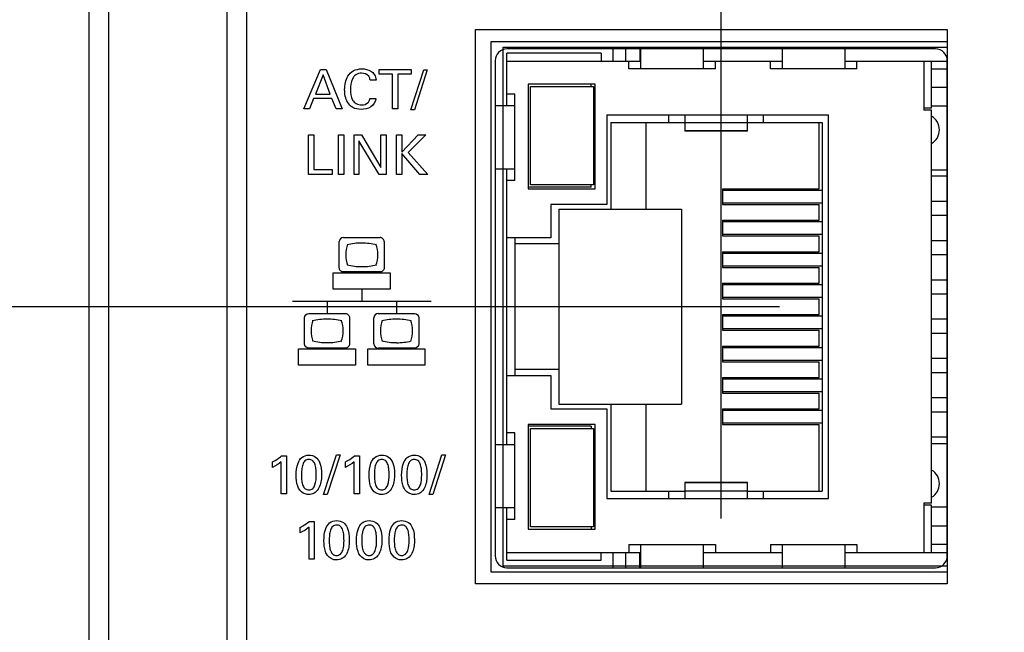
# Model space of a CAD drawing. Header units: inches. Extents: x 0 to 34, y 0 to 22.
# Tile 50 of 63: x 17.958 to 19.21, y 15.561 to 16.341. Entities that reach past the tile are written whole.
import ezdxf

# ---------------------------------------------------------------- set-up
doc = ezdxf.new("R2010")
doc.units = ezdxf.units.IN
doc.header["$LTSCALE"] = 1.87
doc.header["$MEASUREMENT"] = 0
doc.layers.get('0').update_dxf_attribs({"linetype": 'CONTINUOUS'})
for name, color, linetype in [('02___PRT_ALL_AXES', 7, 'CONTINUOUS'), ('DATUMCURVES', 7, 'CONTINUOUS'), ('DIMENSIONS', 7, 'CONTINUOUS')]:
    doc.layers.add(name, color=color, linetype=linetype)
doc.styles.get("Standard").update_dxf_attribs({"font": 'txt', "width": 0.8})
doc.dimstyles.new('DIMSTYLE_1', dxfattribs={"dimtxt": 0.125, "dimasz": 0.18, "dimexe": 0.18, "dimexo": 0.0625, "dimgap": 0.09, "dimtad": 0, "dimtih": 1, "dimtoh": 1, "dimdec": 3, "dimzin": 4, "dimdsep": 46, "dimtxsty": 'STANDARD', "dimblk": '_FILLED', "dimblk1": '_FILLED', "dimblk2": '_FILLED', "dimcen": 0.09, "dimadec": 0, "dimazin": 0, "dimtp": 0.001, "dimtm": 0.001, "dimtfac": 1, "dimtdec": 3, "dimtofl": 0, "dimtmove": 0, "dimatfit": 3, "dimldrblk": '_FILLED', "dimfxl": 1, "dimtolj": 1, "dimtzin": 4, "dimarcsym": 0})

# ---------------------------------------------------------------- blocks, each defined once
blk = doc.blocks.new('_FILLED')
at = {"color": 0, "linetype": 'BYBLOCK'}
blk.add_solid([(0, 0), (-1, 0.1736), (-1, -0.1736)], dxfattribs=at)
blk = doc.blocks.new('*D21')
at = {"layer": 'DIMENSIONS', "color": 2, "linetype": 'CONTINUOUS'}
for p, q in [((15.7968, 15.3087), (15.7968, 15.6687)), ((18.5378, 15.3087), (15.6718, 15.3087)), ((18.5378, 14.9343), (15.6718, 14.9343)), ((15.7968, 14.9343), (15.7968, 14.5743))]:
    blk.add_line(p, q, dxfattribs=at)
at = {"layer": 'DIMENSIONS', "color": 2, "linetype": 'CONTINUOUS', "xscale": 0.18, "yscale": 0.18, "zscale": 0.18}
for p, rotation in [((15.7968, 15.3087), 270), ((15.7968, 14.9343), 90)]:
    blk.add_blockref('_FILLED', p, dxfattribs=dict(at, rotation=rotation))
at = {"layer": 'DIMENSIONS', "color": 2, "linetype": 'CONTINUOUS', "insert": (15.7968, 15.184), "char_height": 0.125, "width": 1.125, "attachment_point": 2, "line_spacing_factor": 0.9}
blk.add_mtext('.374{\\Ftxt.shx;\\W1.000000;\\H0.125000; }[9.51]', dxfattribs=at)
blk = doc.blocks.new('*D22')
at = {"layer": 'DIMENSIONS', "color": 2, "linetype": 'CONTINUOUS'}
for p, q in [((16.5468, 15.9756), (16.5468, 16.3356)), ((18.9244, 15.9756), (16.4218, 15.9756)), ((18.5378, 15.3087), (16.4218, 15.3087)), ((16.5468, 15.3087), (16.5468, 14.9487))]:
    blk.add_line(p, q, dxfattribs=at)
at = {"layer": 'DIMENSIONS', "color": 2, "linetype": 'CONTINUOUS', "xscale": 0.18, "yscale": 0.18, "zscale": 0.18}
for p, rotation in [((16.5468, 15.9756), 270), ((16.5468, 15.3087), 90)]:
    blk.add_blockref('_FILLED', p, dxfattribs=dict(at, rotation=rotation))
at = {"layer": 'DIMENSIONS', "color": 2, "linetype": 'CONTINUOUS', "insert": (16.5468, 15.7047), "char_height": 0.125, "width": 1.225, "attachment_point": 2, "line_spacing_factor": 0.9}
blk.add_mtext('.667{\\Ftxt.shx;\\W1.000000;\\H0.125000; }[16.94]', dxfattribs=at)
blk = doc.blocks.new('*D23')
at = {"layer": 'DIMENSIONS', "color": 2, "linetype": 'CONTINUOUS'}
for p, q in [((18.6593, 17.2541), (17.1718, 17.2541)), ((17.2968, 17.2541), (17.2968, 16.7399)), ((17.2968, 15.9756), (17.2968, 16.4899)), ((18.9244, 15.9756), (17.1718, 15.9756))]:
    blk.add_line(p, q, dxfattribs=at)
at = {"layer": 'DIMENSIONS', "color": 2, "linetype": 'CONTINUOUS', "xscale": 0.18, "yscale": 0.18, "zscale": 0.18}
for p, rotation in [((17.2968, 17.2541), 90), ((17.2968, 15.9756), 270)]:
    blk.add_blockref('_FILLED', p, dxfattribs=dict(at, rotation=rotation))
at = {"layer": 'DIMENSIONS', "color": 2, "linetype": 'CONTINUOUS', "insert": (17.2968, 16.6774), "char_height": 0.125, "width": 1.325, "attachment_point": 2, "line_spacing_factor": 0.9}
blk.add_mtext('1.278{\\Ftxt.shx;\\W1.000000;\\H0.125000; }[32.47]', dxfattribs=at)
blk = doc.blocks.new('*D25')
at = {"layer": 'DIMENSIONS', "color": 2, "linetype": 'CONTINUOUS'}
for p, q in [((18.0468, 17.2751), (18.0468, 18.0626)), ((18.8504, 15.7061), (18.8504, 18.0626)), ((18.0468, 17.9376), (17.6929, 17.9376)), ((18.8504, 17.9376), (19.2104, 17.9376))]:
    blk.add_line(p, q, dxfattribs=at)
at = {"layer": 'DIMENSIONS', "color": 2, "linetype": 'CONTINUOUS', "xscale": 0.18, "yscale": 0.18, "zscale": 0.18}
blk.add_blockref('_FILLED', (18.0468, 17.9376), dxfattribs=at)
at = {"layer": 'DIMENSIONS', "color": 2, "linetype": 'CONTINUOUS', "xscale": 0.18, "yscale": 0.18, "zscale": 0.18, "rotation": 180}
blk.add_blockref('_FILLED', (18.8504, 17.9376), dxfattribs=at)
at = {"layer": 'DIMENSIONS', "color": 2, "linetype": 'CONTINUOUS', "insert": (17.6304, 18.0001), "char_height": 0.125, "width": 1.225, "attachment_point": 3, "line_spacing_factor": 0.9}
blk.add_mtext('.804{\\Ftxt.shx;\\W1.000000;\\H0.125000; }[20.41]', dxfattribs=at)

msp = doc.modelspace()

# ---------------------------------------------------------------- linework, layer by layer
at = {"color": 7, "linetype": 'CONTINUOUS'}
for p, q in [((18.2218, 17.2419), (18.2218, 12.1333)), ((18.0718, 12.137), (18.0718, 17.2382)), ((18.2468, 17.2175), (18.2468, 12.1577)), ((18.0468, 12.1626), (18.0468, 17.2126)), ((18.713, 16.2881), (18.713, 16.3036)), ((18.7288, 16.3036), (18.7288, 16.2881)), ((18.7468, 16.3036), (18.7468, 16.2881)), ((18.7479, 16.3036), (18.7479, 16.2781)), ((18.8279, 16.2781), (18.8279, 16.3036)), ((18.9279, 16.3036), (18.9279, 16.2781)), ((19.0079, 16.2781), (19.0079, 16.3036)), ((18.5779, 16.2311), (18.5779, 16.2981)), ((18.6979, 16.2981), (18.5779, 16.2981)), ((18.6979, 16.2981), (18.6979, 16.2881)), ((18.5779, 16.2881), (18.7479, 16.2881)), ((18.7329, 16.2781), (18.7329, 16.2881)), ((18.8429, 16.2781), (18.7329, 16.2781)), ((18.8279, 16.2881), (18.9279, 16.2881)), ((18.8429, 16.2781), (18.8429, 16.2881)), ((18.9129, 16.2781), (18.9129, 16.2881)), ((19.0229, 16.2781), (18.9129, 16.2781)), ((19.0079, 16.2881), (19.1379, 16.2881)), ((19.0229, 16.2781), (19.0229, 16.2881)), ((19.1079, 16.2881), (19.1079, 16.2256)), ((19.1179, 16.2281), (19.1179, 16.2881)), ((19.1179, 16.2781), (19.1379, 16.2781)), ((18.6049, 16.2586), (18.6049, 16.1256)), ((18.6899, 16.2586), (18.6049, 16.2586)), ((18.6079, 16.1306), (18.6079, 16.2556)), ((18.6079, 16.2556), (18.6879, 16.2556)), ((18.6849, 16.2556), (18.6849, 16.2586)), ((18.6879, 16.2556), (18.6879, 16.1306)), ((18.6899, 16.1256), (18.6899, 16.2586)), ((19.1379, 16.2546), (19.1179, 16.2546)), ((18.5879, 16.2461), (18.5779, 16.2461)), ((18.5879, 16.1361), (18.5879, 16.2461)), ((18.5876, 16.2311), (18.5629, 16.2311)), ((18.5876, 16.2311), (18.5876, 16.1511)), ((19.1179, 16.2281), (19.1079, 16.2281)), ((19.1379, 16.2306), (19.1179, 16.2306)), ((18.7049, 16.2196), (18.7049, 16.1056)), ((18.7049, 16.2196), (18.9869, 16.2196)), ((18.7839, 16.2101), (18.7839, 16.2196)), ((18.8039, 16.2196), (18.8039, 16.1991)), ((18.8839, 16.1991), (18.8839, 16.2196)), ((18.9039, 16.2196), (18.9039, 16.2101)), ((18.9869, 15.7316), (18.9869, 16.2196)), ((19.1179, 16.2256), (19.1079, 16.2256)), ((19.1179, 15.7256), (19.1179, 16.2256)), ((18.7099, 16.2101), (18.7099, 16.0996)), ((18.7099, 16.2101), (18.8039, 16.2101)), ((18.7549, 16.0996), (18.7549, 16.2101)), ((18.8839, 16.2097), (18.8039, 16.2097)), ((18.8839, 16.2101), (18.9789, 16.2101)), ((18.9749, 16.1256), (18.9749, 16.2101)), ((18.9789, 16.2101), (18.9789, 15.7411)), ((18.8039, 16.1999), (18.8839, 16.1999)), ((18.8839, 16.1991), (18.8039, 16.1991)), ((18.5629, 16.1511), (18.5876, 16.1511)), ((18.5779, 15.8001), (18.5779, 16.1511)), ((19.1379, 16.1494), (19.1179, 16.1494)), ((19.1379, 16.1416), (19.1179, 16.1416)), ((18.5879, 16.1361), (18.5779, 16.1361)), ((18.6849, 16.1276), (18.6049, 16.1276)), ((18.6879, 16.1306), (18.6079, 16.1306)), ((18.6849, 16.1276), (18.6849, 16.1306)), ((18.6049, 16.1256), (18.6899, 16.1256)), ((18.8519, 16.1256), (18.8519, 16.1056)), ((18.8519, 16.1256), (18.9749, 16.1256)), ((18.9789, 16.1235), (18.8519, 16.1235)), ((18.6339, 16.1056), (18.6339, 16.0631)), ((18.7049, 16.1056), (18.6339, 16.1056)), ((18.8519, 16.1078), (18.9789, 16.1078)), ((18.8519, 16.1056), (18.9749, 16.1056)), ((18.9749, 16.0856), (18.9749, 16.1056)), ((19.1379, 16.1096), (19.1179, 16.1096)), ((18.6439, 16.0996), (18.6439, 15.8516)), ((18.6439, 16.0996), (18.7999, 16.0996)), ((18.7999, 16.0996), (18.7999, 15.8516)), ((19.1379, 16.0916), (19.1179, 16.0916)), ((18.8519, 16.0856), (18.8519, 16.0656)), ((18.8519, 16.0856), (18.9749, 16.0856)), ((18.9789, 16.0835), (18.8519, 16.0835)), ((18.8519, 16.0678), (18.9789, 16.0678)), ((18.8519, 16.0656), (18.9749, 16.0656)), ((18.9749, 16.0456), (18.9749, 16.0656)), ((18.6339, 16.0631), (18.5779, 16.0631)), ((18.5879, 16.0631), (18.5879, 15.8881)), ((18.6439, 16.0556), (18.5879, 16.0556)), ((19.1379, 16.0596), (19.1179, 16.0596)), ((18.8519, 16.0456), (18.8519, 16.0256)), ((18.8519, 16.0456), (18.9749, 16.0456)), ((18.9789, 16.0435), (18.8519, 16.0435)), ((19.1379, 16.0416), (19.1179, 16.0416)), ((18.8519, 16.0278), (18.9789, 16.0278)), ((18.8519, 16.0256), (18.9749, 16.0256)), ((18.9749, 16.0056), (18.9749, 16.0256)), ((18.8519, 16.0056), (18.8519, 15.9856)), ((18.8519, 16.0056), (18.9749, 16.0056)), ((18.9789, 16.0035), (18.8519, 16.0035)), ((19.1379, 16.0096), (19.1179, 16.0096)), ((19.1379, 15.9916), (19.1179, 15.9916)), ((18.8519, 15.9878), (18.9789, 15.9878)), ((18.8519, 15.9856), (18.9749, 15.9856)), ((18.9749, 15.9656), (18.9749, 15.9856)), ((18.8519, 15.9656), (18.8519, 15.9456)), ((18.8519, 15.9656), (18.9749, 15.9656)), ((18.9789, 15.9635), (18.8519, 15.9635)), ((19.1379, 15.9596), (19.1179, 15.9596)), ((18.8519, 15.9478), (18.9789, 15.9478)), ((18.8519, 15.9456), (18.9749, 15.9456)), ((18.9749, 15.9256), (18.9749, 15.9456)), ((19.1379, 15.9416), (19.1179, 15.9416)), ((18.8519, 15.9256), (18.8519, 15.9056)), ((18.8519, 15.9256), (18.9749, 15.9256)), ((18.9789, 15.9235), (18.8519, 15.9235)), ((18.8519, 15.9078), (18.9789, 15.9078)), ((18.8519, 15.9056), (18.9749, 15.9056)), ((18.9749, 15.8856), (18.9749, 15.9056)), ((19.1379, 15.9096), (19.1179, 15.9096)), ((18.6439, 15.8956), (18.5879, 15.8956)), ((19.1379, 15.8916), (19.1179, 15.8916)), ((18.5779, 15.8881), (18.6339, 15.8881)), ((18.6339, 15.8881), (18.6339, 15.8456)), ((18.8519, 15.8856), (18.8519, 15.8656)), ((18.8519, 15.8856), (18.9749, 15.8856)), ((18.9789, 15.8835), (18.8519, 15.8835)), ((18.8519, 15.8678), (18.9789, 15.8678)), ((18.8519, 15.8656), (18.9749, 15.8656)), ((18.9749, 15.8456), (18.9749, 15.8656)), ((18.6439, 15.8516), (18.7999, 15.8516)), ((18.7099, 15.8516), (18.7099, 15.7411)), ((18.7549, 15.7411), (18.7549, 15.8516)), ((19.1379, 15.8596), (19.1179, 15.8596)), ((18.6339, 15.8456), (18.7049, 15.8456)), ((18.7049, 15.8456), (18.7049, 15.7316)), ((18.8519, 15.8456), (18.8519, 15.8256)), ((18.8519, 15.8456), (18.9749, 15.8456)), ((18.9789, 15.8435), (18.8519, 15.8435)), ((19.1379, 15.8416), (19.1179, 15.8416)), ((18.8519, 15.8278), (18.9789, 15.8278)), ((18.5879, 15.8151), (18.5779, 15.8151)), ((18.5879, 15.7051), (18.5879, 15.8151)), ((18.6049, 15.8256), (18.6049, 15.6926)), ((18.6899, 15.8256), (18.6049, 15.8256)), ((18.6849, 15.8236), (18.6049, 15.8236)), ((18.6079, 15.6956), (18.6079, 15.8206)), ((18.6079, 15.8206), (18.6879, 15.8206)), ((18.6849, 15.8236), (18.6849, 15.8206)), ((18.6879, 15.8206), (18.6879, 15.6956)), ((18.6899, 15.6926), (18.6899, 15.8256)), ((18.8519, 15.8256), (18.9749, 15.8256)), ((18.9749, 15.7411), (18.9749, 15.8256)), ((19.1379, 15.8096), (19.1179, 15.8096)), ((19.1179, 15.8018), (19.1379, 15.8018)), ((18.5876, 15.8001), (18.5629, 15.8001)), ((18.5876, 15.8001), (18.5876, 15.7201)), ((18.8039, 15.7521), (18.8039, 15.7316)), ((18.8839, 15.7521), (18.8039, 15.7521)), ((18.8839, 15.7514), (18.8039, 15.7514)), ((18.8839, 15.7316), (18.8839, 15.7521)), ((18.7099, 15.7411), (18.8039, 15.7411)), ((18.7839, 15.7316), (18.7839, 15.7411)), ((18.8039, 15.7415), (18.8839, 15.7415)), ((18.8839, 15.7411), (18.9789, 15.7411)), ((18.9039, 15.7411), (18.9039, 15.7316)), ((18.7049, 15.7316), (18.9869, 15.7316)), ((18.5629, 15.7201), (18.5876, 15.7201)), ((18.5779, 15.6531), (18.5779, 15.7201)), ((19.1079, 15.7256), (19.1079, 15.6631)), ((19.1179, 15.7256), (19.1079, 15.7256)), ((19.1179, 15.7231), (19.1079, 15.7231)), ((19.1179, 15.6631), (19.1179, 15.7231)), ((19.1379, 15.7206), (19.1179, 15.7206)), ((18.5879, 15.7051), (18.5779, 15.7051)), ((18.6049, 15.6926), (18.6899, 15.6926)), ((18.6879, 15.6956), (18.6079, 15.6956)), ((18.6849, 15.6956), (18.6849, 15.6926)), ((19.1379, 15.6966), (19.1179, 15.6966)), ((18.7329, 15.6731), (18.7329, 15.6631)), ((18.7329, 15.6731), (18.8429, 15.6731)), ((18.7479, 15.6731), (18.7479, 15.6436)), ((18.8279, 15.6436), (18.8279, 15.6731)), ((18.8429, 15.6731), (18.8429, 15.6631)), ((18.9129, 15.6731), (18.9129, 15.6631)), ((18.9129, 15.6731), (19.0229, 15.6731)), ((18.9279, 15.6731), (18.9279, 15.6436)), ((19.0079, 15.6436), (19.0079, 15.6731)), ((19.0229, 15.6731), (19.0229, 15.6631)), ((19.1379, 15.6731), (19.1179, 15.6731)), ((18.5779, 15.6631), (18.7479, 15.6631)), ((18.5779, 15.6531), (18.6979, 15.6531)), ((18.6979, 15.6531), (18.6979, 15.6631)), ((18.713, 15.6436), (18.713, 15.6631)), ((18.7288, 15.6631), (18.7288, 15.6436)), ((18.7468, 15.6436), (18.7468, 15.6631)), ((18.8279, 15.6631), (18.9279, 15.6631)), ((19.0079, 15.6631), (19.1379, 15.6631))]:
    msp.add_line(p, q, dxfattribs=at)
at = {"color": 40, "linetype": 'CONTINUOUS'}
for p, q in [((18.3195, 16.2273), (18.3406, 16.2775)), ((18.3406, 16.2775), (18.3481, 16.2775)), ((18.3481, 16.2775), (18.3684, 16.2273)), ((18.4154, 16.2716), (18.4154, 16.2775)), ((18.4154, 16.2775), (18.4559, 16.2775)), ((18.4559, 16.2775), (18.4559, 16.2716)), ((18.3441, 16.2707), (18.3343, 16.246)), ((18.3533, 16.246), (18.3441, 16.2707)), ((18.4322, 16.2716), (18.4154, 16.2716)), ((18.4322, 16.2273), (18.4322, 16.2716)), ((18.4391, 16.2716), (18.4391, 16.2273)), ((18.4559, 16.2716), (18.4391, 16.2716)), ((18.4558, 16.2262), (18.472, 16.2769)), ((18.4765, 16.2769), (18.4603, 16.2262)), ((18.472, 16.2769), (18.4765, 16.2769)), ((18.4114, 16.264), (18.404, 16.264)), ((18.3321, 16.2404), (18.3267, 16.2273)), ((18.3554, 16.2404), (18.3321, 16.2404)), ((18.3343, 16.246), (18.3533, 16.246)), ((18.3608, 16.2273), (18.3554, 16.2404)), ((18.4036, 16.2405), (18.4113, 16.2405)), ((18.3267, 16.2273), (18.3195, 16.2273)), ((18.3684, 16.2273), (18.3608, 16.2273)), ((18.4391, 16.2273), (18.4322, 16.2273)), ((18.4603, 16.2262), (18.4558, 16.2262)), ((18.3254, 16.144), (18.3254, 16.1942)), ((18.3254, 16.1942), (18.3322, 16.1942)), ((18.3322, 16.1942), (18.3322, 16.1502)), ((18.3636, 16.144), (18.3636, 16.1942)), ((18.3636, 16.1942), (18.3706, 16.1942)), ((18.3706, 16.1942), (18.3706, 16.144)), ((18.3834, 16.144), (18.3834, 16.1942)), ((18.3834, 16.1942), (18.3931, 16.1942)), ((18.3931, 16.1942), (18.4177, 16.1527)), ((18.4177, 16.1527), (18.4177, 16.1942)), ((18.4177, 16.1942), (18.4241, 16.1942)), ((18.4241, 16.1942), (18.4241, 16.144)), ((18.4373, 16.144), (18.4373, 16.1942)), ((18.4373, 16.1942), (18.4442, 16.1942)), ((18.4442, 16.1722), (18.4651, 16.1942)), ((18.4442, 16.1942), (18.4442, 16.1722)), ((18.4746, 16.1942), (18.4522, 16.1717)), ((18.4651, 16.1942), (18.4746, 16.1942)), ((18.3897, 16.1866), (18.3897, 16.144)), ((18.4152, 16.144), (18.3897, 16.1866)), ((18.4442, 16.1706), (18.4442, 16.144)), ((18.4673, 16.144), (18.4442, 16.1706)), ((18.4522, 16.1717), (18.4771, 16.144)), ((18.3556, 16.144), (18.3254, 16.144)), ((18.3322, 16.1502), (18.3556, 16.1502)), ((18.3556, 16.1502), (18.3556, 16.144)), ((18.3706, 16.144), (18.3636, 16.144)), ((18.3897, 16.144), (18.3834, 16.144)), ((18.4241, 16.144), (18.4152, 16.144)), ((18.4442, 16.144), (18.4373, 16.144)), ((18.4771, 16.144), (18.4673, 16.144)), ((18.3647, 16.0251), (18.3647, 16.0584)), ((18.37, 16.0637), (18.4165, 16.0637)), ((18.4218, 16.0584), (18.4218, 16.0251)), ((18.3569, 15.998), (18.3569, 16.0188)), ((18.3569, 16.0188), (18.4295, 16.0188)), ((18.4165, 16.0198), (18.37, 16.0198)), ((18.4295, 16.0188), (18.4295, 15.998)), ((18.4295, 15.998), (18.3569, 15.998)), ((18.3932, 15.998), (18.3932, 15.9824)), ((18.305, 15.9825), (18.4815, 15.9825)), ((18.3491, 15.9825), (18.3491, 15.9669)), ((18.4373, 15.9825), (18.4373, 15.9669)), ((18.3258, 15.9669), (18.3724, 15.9669)), ((18.4141, 15.9669), (18.4606, 15.9669)), ((18.3206, 15.9283), (18.3206, 15.9616)), ((18.3777, 15.9616), (18.3777, 15.9283)), ((18.4088, 15.9283), (18.4088, 15.9616)), ((18.4659, 15.9616), (18.4659, 15.9283)), ((18.3128, 15.9013), (18.3128, 15.922)), ((18.3128, 15.922), (18.3854, 15.922)), ((18.3724, 15.923), (18.3258, 15.923)), ((18.3854, 15.922), (18.3854, 15.9013)), ((18.401, 15.9013), (18.401, 15.922)), ((18.401, 15.922), (18.4736, 15.922)), ((18.4606, 15.923), (18.4141, 15.923)), ((18.4736, 15.922), (18.4736, 15.9013)), ((18.3854, 15.9013), (18.3128, 15.9013)), ((18.4736, 15.9013), (18.401, 15.9013)), ((18.2797, 15.7713), (18.2797, 15.7783)), ((18.2909, 15.7378), (18.2909, 15.7783)), ((18.2913, 15.7859), (18.2975, 15.7859)), ((18.2975, 15.7859), (18.2975, 15.7378)), ((18.3448, 15.7366), (18.3611, 15.7873)), ((18.3656, 15.7873), (18.3494, 15.7366)), ((18.3611, 15.7873), (18.3656, 15.7873)), ((18.3724, 15.7713), (18.3724, 15.7783)), ((18.3836, 15.7378), (18.3836, 15.7783)), ((18.384, 15.7859), (18.3902, 15.7859)), ((18.3902, 15.7859), (18.3902, 15.7378)), ((18.4789, 15.7366), (18.4952, 15.7873)), ((18.4997, 15.7873), (18.4835, 15.7366)), ((18.4952, 15.7873), (18.4997, 15.7873)), ((18.2975, 15.7378), (18.2909, 15.7378)), ((18.3494, 15.7366), (18.3448, 15.7366)), ((18.3902, 15.7378), (18.3836, 15.7378)), ((18.4835, 15.7366), (18.4789, 15.7366)), ((18.3267, 15.7025), (18.3328, 15.7025)), ((18.3328, 15.7025), (18.3328, 15.6544)), ((18.315, 15.688), (18.315, 15.695)), ((18.3262, 15.6544), (18.3262, 15.695)), ((18.3328, 15.6544), (18.3262, 15.6544))]:
    msp.add_line(p, q, dxfattribs=at)
at = {"color": 7, "linetype": 'CONTINUOUS'}
for centre in [(19.1079, 16.2006), (19.1079, 15.7506)]:
    msp.add_arc(centre, 0.02, 300.2023, 59.8119, dxfattribs=at)
at = {"color": 40, "linetype": 'CONTINUOUS'}
for centre, radius, start, end in [((18.37, 16.0584), 0.00528, 90.0701, 179.9299), ((18.3933, 15.9782), 0.0784, 89.9904, 103.8473), ((18.3933, 15.978), 0.0785, 76.1682, 89.9952), ((18.4165, 16.0584), 0.00527, 359.9735, 90.0265), ((18.3934, 16.1051), 0.0785, 256.158, 269.997), ((18.3933, 16.1051), 0.0785, 270.002, 283.844), ((18.4141, 15.9616), 0.00528, 90.0604, 179.9396), ((18.3492, 15.8806), 0.0792, 90.0172, 103.7361), ((18.3492, 15.8804), 0.0794, 76.2822, 89.9738), ((18.4374, 15.8807), 0.0791, 90.0164, 103.7377), ((18.4374, 15.8808), 0.079, 76.2495, 89.9974), ((18.4177, 15.9448), 0.0401, 0.0772, 19.6469), ((18.4179, 15.9449), 0.0399, 340.3053, 359.9325), ((18.3493, 16.0092), 0.0793, 256.2365, 269.9264), ((18.3492, 16.0082), 0.0783, 270.0256, 283.8946), ((18.4141, 15.9283), 0.00528, 180.0723, 269.9428), ((18.4375, 16.0089), 0.079, 256.2072, 269.9551), ((18.4374, 16.0085), 0.0787, 270.0555, 283.8647)]:
    msp.add_arc(centre, radius, start, end, dxfattribs=at)
for points, knots in [([(18.3715, 16.2519), (18.3715, 16.2578), (18.3731, 16.2673), (18.3825, 16.2768), (18.3897, 16.2782), (18.3934, 16.2782)], [0, 0, 0, 0, 0.460673, 0.705841, 1, 1, 1, 1]), ([(18.3934, 16.2782), (18.3973, 16.2782), (18.4036, 16.277), (18.41, 16.271), (18.4112, 16.2664), (18.4114, 16.264)], [0, 0, 0, 0, 0.461368, 0.708669, 1, 1, 1, 1]), ([(18.3931, 16.2727), (18.3906, 16.2727), (18.3856, 16.2715), (18.3796, 16.2636), (18.3789, 16.2565), (18.3789, 16.252)], [0, 0, 0, 0, 0.271151, 0.511136, 1, 1, 1, 1]), ([(18.404, 16.264), (18.4037, 16.2657), (18.4022, 16.2709), (18.3964, 16.2727), (18.3931, 16.2727)], [0, 0, 0, 0, 0.355864, 1, 1, 1, 1]), ([(18.3925, 16.2266), (18.3888, 16.2266), (18.3818, 16.2279), (18.3729, 16.2372), (18.3715, 16.2463), (18.3715, 16.2519)], [0, 0, 0, 0, 0.299492, 0.545462, 1, 1, 1, 1]), ([(18.3789, 16.252), (18.3789, 16.2474), (18.3796, 16.2403), (18.3859, 16.2332), (18.3907, 16.2323), (18.3931, 16.2323)], [0, 0, 0, 0, 0.502216, 0.733051, 1, 1, 1, 1]), ([(18.4113, 16.2405), (18.4108, 16.2364), (18.4056, 16.2282), (18.3967, 16.2266), (18.3925, 16.2266)], [0, 0, 0, 0, 0.497342, 1, 1, 1, 1]), ([(18.4012, 16.2353), (18.4016, 16.2357), (18.4028, 16.2373), (18.4034, 16.2392), (18.4036, 16.2405)], [0, 0, 0, 0, 0.314984, 1, 1, 1, 1]), ([(18.37, 16.0198), (18.3686, 16.0198), (18.3658, 16.0209), (18.3647, 16.0237), (18.3647, 16.0251)], [0, 0, 0, 0, 0.498968, 1, 1, 1, 1]), ([(18.4218, 16.0251), (18.4218, 16.0237), (18.4207, 16.0209), (18.4179, 16.0198), (18.4165, 16.0198)], [0, 0, 0, 0, 0.500611, 1, 1, 1, 1]), ([(18.3724, 15.9669), (18.3737, 15.9669), (18.3766, 15.9658), (18.3777, 15.963), (18.3777, 15.9616)], [0, 0, 0, 0, 0.501009, 1, 1, 1, 1]), ([(18.3777, 15.9283), (18.3777, 15.9269), (18.3766, 15.9241), (18.3737, 15.923), (18.3724, 15.923)], [0, 0, 0, 0, 0.498926, 1, 1, 1, 1]), ([(18.2797, 15.7783), (18.2808, 15.7789), (18.2848, 15.7811), (18.2888, 15.7837), (18.2913, 15.7859)], [0, 0, 0, 0, 0.275069, 1, 1, 1, 1]), ([(18.3099, 15.7613), (18.3099, 15.7665), (18.3105, 15.7747), (18.3164, 15.7849), (18.3228, 15.7868), (18.326, 15.7868)], [0, 0, 0, 0, 0.464282, 0.719412, 1, 1, 1, 1]), ([(18.3261, 15.7813), (18.3243, 15.7813), (18.3204, 15.7799), (18.3178, 15.7744), (18.3167, 15.7683), (18.3165, 15.7638), (18.3165, 15.7616)], [0, 0, 0, 0, 0.222535, 0.452507, 0.721558, 1, 1, 1, 1]), ([(18.326, 15.7868), (18.329, 15.7868), (18.335, 15.7853), (18.3415, 15.7759), (18.3421, 15.7677), (18.3421, 15.7624)], [0, 0, 0, 0, 0.273512, 0.516356, 1, 1, 1, 1]), ([(18.3354, 15.7617), (18.3354, 15.7644), (18.3352, 15.7692), (18.334, 15.7755), (18.3311, 15.7803), (18.3276, 15.7813), (18.3261, 15.7813)], [0, 0, 0, 0, 0.331032, 0.596088, 0.801634, 1, 1, 1, 1]), ([(18.3724, 15.7783), (18.3735, 15.7789), (18.3776, 15.7811), (18.3815, 15.7837), (18.384, 15.7859)], [0, 0, 0, 0, 0.275077, 1, 1, 1, 1]), ([(18.4026, 15.7613), (18.4026, 15.7665), (18.4032, 15.7747), (18.4092, 15.7849), (18.4156, 15.7868), (18.4187, 15.7868)], [0, 0, 0, 0, 0.464276, 0.719407, 1, 1, 1, 1]), ([(18.4188, 15.7813), (18.417, 15.7813), (18.4132, 15.7799), (18.4105, 15.7744), (18.4094, 15.7683), (18.4093, 15.7638), (18.4093, 15.7616)], [0, 0, 0, 0, 0.222522, 0.452496, 0.721552, 1, 1, 1, 1]), ([(18.4187, 15.7868), (18.4217, 15.7868), (18.4277, 15.7853), (18.4342, 15.7759), (18.4348, 15.7677), (18.4348, 15.7624)], [0, 0, 0, 0, 0.273508, 0.516352, 1, 1, 1, 1]), ([(18.4281, 15.7617), (18.4281, 15.7644), (18.4279, 15.7692), (18.4267, 15.7755), (18.4238, 15.7803), (18.4204, 15.7813), (18.4188, 15.7813)], [0, 0, 0, 0, 0.330999, 0.596014, 0.801534, 1, 1, 1, 1]), ([(18.444, 15.7613), (18.444, 15.7665), (18.4446, 15.7747), (18.4506, 15.7849), (18.4569, 15.7868), (18.4601, 15.7868)], [0, 0, 0, 0, 0.464289, 0.719421, 1, 1, 1, 1]), ([(18.4602, 15.7813), (18.4584, 15.7813), (18.4545, 15.7799), (18.4519, 15.7744), (18.4508, 15.7683), (18.4506, 15.7638), (18.4506, 15.7616)], [0, 0, 0, 0, 0.222541, 0.452509, 0.721558, 1, 1, 1, 1]), ([(18.4601, 15.7868), (18.4631, 15.7868), (18.4691, 15.7853), (18.4756, 15.7759), (18.4762, 15.7677), (18.4762, 15.7624)], [0, 0, 0, 0, 0.273522, 0.516366, 1, 1, 1, 1]), ([(18.4695, 15.7617), (18.4695, 15.7644), (18.4693, 15.7692), (18.4681, 15.7755), (18.4652, 15.7803), (18.4617, 15.7813), (18.4602, 15.7813)], [0, 0, 0, 0, 0.331031, 0.596086, 0.801632, 1, 1, 1, 1]), ([(18.313, 15.7448), (18.3126, 15.7457), (18.3103, 15.7508), (18.3099, 15.7566), (18.3099, 15.7613)], [0, 0, 0, 0, 0.175025, 1, 1, 1, 1]), ([(18.3165, 15.7616), (18.3165, 15.7591), (18.3167, 15.7545), (18.318, 15.7484), (18.3209, 15.7436), (18.3243, 15.7426), (18.3259, 15.7426)], [0, 0, 0, 0, 0.319719, 0.585194, 0.796548, 1, 1, 1, 1]), ([(18.3259, 15.7426), (18.3277, 15.7426), (18.3314, 15.7439), (18.3351, 15.7512), (18.3354, 15.7574), (18.3354, 15.7617)], [0, 0, 0, 0, 0.220759, 0.450269, 1, 1, 1, 1]), ([(18.3421, 15.7624), (18.3421, 15.7598), (18.3419, 15.7522), (18.3392, 15.744), (18.3354, 15.7405)], [0, 0, 0, 0, 0.330278, 1, 1, 1, 1]), ([(18.4057, 15.7448), (18.4053, 15.7457), (18.403, 15.7508), (18.4026, 15.7566), (18.4026, 15.7613)], [0, 0, 0, 0, 0.175079, 1, 1, 1, 1]), ([(18.4093, 15.7616), (18.4093, 15.7591), (18.4095, 15.7545), (18.4107, 15.7484), (18.4136, 15.7436), (18.417, 15.7426), (18.4186, 15.7426)], [0, 0, 0, 0, 0.319685, 0.585117, 0.796445, 1, 1, 1, 1]), ([(18.4186, 15.7426), (18.4204, 15.7426), (18.4241, 15.7439), (18.4278, 15.7512), (18.4281, 15.7574), (18.4281, 15.7617)], [0, 0, 0, 0, 0.220746, 0.450256, 1, 1, 1, 1]), ([(18.4348, 15.7624), (18.4348, 15.7598), (18.4346, 15.7522), (18.4319, 15.744), (18.4282, 15.7405)], [0, 0, 0, 0, 0.330276, 1, 1, 1, 1]), ([(18.4471, 15.7448), (18.4467, 15.7457), (18.4444, 15.7508), (18.444, 15.7566), (18.444, 15.7613)], [0, 0, 0, 0, 0.175019, 1, 1, 1, 1]), ([(18.4506, 15.7616), (18.4506, 15.7591), (18.4508, 15.7545), (18.4521, 15.7484), (18.455, 15.7436), (18.4584, 15.7426), (18.46, 15.7426)], [0, 0, 0, 0, 0.319717, 0.58519, 0.796545, 1, 1, 1, 1]), ([(18.46, 15.7426), (18.4618, 15.7426), (18.4655, 15.7439), (18.4692, 15.7512), (18.4695, 15.7574), (18.4695, 15.7617)], [0, 0, 0, 0, 0.220746, 0.450256, 1, 1, 1, 1]), ([(18.4762, 15.7624), (18.4762, 15.7598), (18.476, 15.7522), (18.4733, 15.744), (18.4695, 15.7405)], [0, 0, 0, 0, 0.330276, 1, 1, 1, 1]), ([(18.3259, 15.7368), (18.3244, 15.7368), (18.3191, 15.7375), (18.3146, 15.7414), (18.313, 15.7448)], [0, 0, 0, 0, 0.285239, 1, 1, 1, 1]), ([(18.3354, 15.7405), (18.3347, 15.7397), (18.3318, 15.7376), (18.3283, 15.7368), (18.3259, 15.7368)], [0, 0, 0, 0, 0.312507, 1, 1, 1, 1]), ([(18.4186, 15.7368), (18.4171, 15.7368), (18.4118, 15.7375), (18.4074, 15.7414), (18.4057, 15.7448)], [0, 0, 0, 0, 0.284942, 1, 1, 1, 1]), ([(18.4282, 15.7405), (18.4274, 15.7397), (18.4245, 15.7376), (18.421, 15.7368), (18.4186, 15.7368)], [0, 0, 0, 0, 0.312309, 1, 1, 1, 1]), ([(18.46, 15.7368), (18.4585, 15.7368), (18.4532, 15.7375), (18.4487, 15.7414), (18.4471, 15.7448)], [0, 0, 0, 0, 0.285256, 1, 1, 1, 1]), ([(18.4695, 15.7405), (18.4688, 15.7397), (18.4659, 15.7376), (18.4624, 15.7368), (18.46, 15.7368)], [0, 0, 0, 0, 0.312501, 1, 1, 1, 1]), ([(18.315, 15.695), (18.3161, 15.6955), (18.3202, 15.6978), (18.3241, 15.7004), (18.3267, 15.7025)], [0, 0, 0, 0, 0.274833, 1, 1, 1, 1]), ([(18.3452, 15.6779), (18.3452, 15.6831), (18.3458, 15.6914), (18.3518, 15.7016), (18.3582, 15.7035), (18.3613, 15.7035)], [0, 0, 0, 0, 0.46429, 0.719421, 1, 1, 1, 1]), ([(18.3613, 15.7035), (18.3643, 15.7035), (18.3703, 15.702), (18.3768, 15.6925), (18.3774, 15.6843), (18.3774, 15.679)], [0, 0, 0, 0, 0.273522, 0.516366, 1, 1, 1, 1]), ([(18.3866, 15.6779), (18.3866, 15.6831), (18.3872, 15.6914), (18.3932, 15.7016), (18.3995, 15.7035), (18.4027, 15.7035)], [0, 0, 0, 0, 0.464281, 0.719408, 1, 1, 1, 1]), ([(18.4027, 15.7035), (18.4057, 15.7035), (18.4117, 15.702), (18.4182, 15.6925), (18.4188, 15.6843), (18.4188, 15.679)], [0, 0, 0, 0, 0.273522, 0.516366, 1, 1, 1, 1]), ([(18.428, 15.6779), (18.428, 15.6831), (18.4286, 15.6914), (18.4345, 15.7016), (18.4409, 15.7035), (18.4441, 15.7035)], [0, 0, 0, 0, 0.464281, 0.719408, 1, 1, 1, 1]), ([(18.4441, 15.7035), (18.4471, 15.7035), (18.4531, 15.702), (18.4596, 15.6925), (18.4602, 15.6843), (18.4602, 15.679)], [0, 0, 0, 0, 0.273508, 0.516352, 1, 1, 1, 1]), ([(18.3614, 15.6979), (18.3596, 15.6979), (18.3558, 15.6966), (18.3531, 15.6911), (18.352, 15.6849), (18.3519, 15.6805), (18.3519, 15.6783)], [0, 0, 0, 0, 0.222522, 0.452496, 0.721552, 1, 1, 1, 1]), ([(18.3707, 15.6784), (18.3707, 15.6811), (18.3705, 15.6858), (18.3693, 15.6921), (18.3664, 15.697), (18.363, 15.6979), (18.3614, 15.6979)], [0, 0, 0, 0, 0.330999, 0.596014, 0.801534, 1, 1, 1, 1]), ([(18.4028, 15.6979), (18.401, 15.6979), (18.3971, 15.6966), (18.3945, 15.6911), (18.3934, 15.6849), (18.3932, 15.6805), (18.3932, 15.6783)], [0, 0, 0, 0, 0.222541, 0.452509, 0.721558, 1, 1, 1, 1]), ([(18.4121, 15.6784), (18.4121, 15.6811), (18.4119, 15.6858), (18.4107, 15.6921), (18.4078, 15.697), (18.4043, 15.6979), (18.4028, 15.6979)], [0, 0, 0, 0, 0.331031, 0.596086, 0.801632, 1, 1, 1, 1]), ([(18.4442, 15.6979), (18.4424, 15.6979), (18.4385, 15.6966), (18.4358, 15.6911), (18.4348, 15.6849), (18.4346, 15.6805), (18.4346, 15.6783)], [0, 0, 0, 0, 0.222544, 0.452518, 0.721564, 1, 1, 1, 1]), ([(18.4535, 15.6784), (18.4535, 15.6811), (18.4533, 15.6858), (18.4521, 15.6921), (18.4491, 15.697), (18.4457, 15.6979), (18.4442, 15.6979)], [0, 0, 0, 0, 0.330999, 0.596014, 0.801534, 1, 1, 1, 1]), ([(18.3483, 15.6614), (18.3479, 15.6623), (18.3456, 15.6675), (18.3452, 15.6733), (18.3452, 15.6779)], [0, 0, 0, 0, 0.175079, 1, 1, 1, 1]), ([(18.3519, 15.6783), (18.3519, 15.6758), (18.3521, 15.6712), (18.3533, 15.6651), (18.3562, 15.6603), (18.3596, 15.6592), (18.3612, 15.6592)], [0, 0, 0, 0, 0.319685, 0.585117, 0.796445, 1, 1, 1, 1]), ([(18.3612, 15.6592), (18.363, 15.6592), (18.3667, 15.6606), (18.3704, 15.6679), (18.3707, 15.6741), (18.3707, 15.6784)], [0, 0, 0, 0, 0.220746, 0.450256, 1, 1, 1, 1]), ([(18.3774, 15.679), (18.3774, 15.6765), (18.3772, 15.6688), (18.3745, 15.6607), (18.3708, 15.6571)], [0, 0, 0, 0, 0.330276, 1, 1, 1, 1]), ([(18.3897, 15.6614), (18.3893, 15.6623), (18.387, 15.6675), (18.3866, 15.6733), (18.3866, 15.6779)], [0, 0, 0, 0, 0.175031, 1, 1, 1, 1]), ([(18.3932, 15.6783), (18.3932, 15.6758), (18.3934, 15.6712), (18.3947, 15.6651), (18.3976, 15.6603), (18.401, 15.6592), (18.4026, 15.6592)], [0, 0, 0, 0, 0.319725, 0.5852, 0.796549, 1, 1, 1, 1]), ([(18.4026, 15.6592), (18.4044, 15.6592), (18.4081, 15.6606), (18.4118, 15.6679), (18.4121, 15.6741), (18.4121, 15.6784)], [0, 0, 0, 0, 0.220768, 0.450278, 1, 1, 1, 1]), ([(18.4188, 15.679), (18.4188, 15.6765), (18.4186, 15.6688), (18.4159, 15.6607), (18.4121, 15.6571)], [0, 0, 0, 0, 0.330276, 1, 1, 1, 1]), ([(18.4311, 15.6614), (18.4306, 15.6623), (18.4284, 15.6675), (18.428, 15.6733), (18.428, 15.6779)], [0, 0, 0, 0, 0.175092, 1, 1, 1, 1]), ([(18.4346, 15.6783), (18.4346, 15.6758), (18.4348, 15.6712), (18.4361, 15.6651), (18.439, 15.6603), (18.4424, 15.6592), (18.444, 15.6592)], [0, 0, 0, 0, 0.319685, 0.585117, 0.796445, 1, 1, 1, 1]), ([(18.444, 15.6592), (18.4457, 15.6592), (18.4495, 15.6606), (18.4532, 15.6679), (18.4535, 15.6741), (18.4535, 15.6784)], [0, 0, 0, 0, 0.220768, 0.450278, 1, 1, 1, 1]), ([(18.4602, 15.679), (18.4602, 15.6765), (18.46, 15.6688), (18.4573, 15.6607), (18.4535, 15.6571)], [0, 0, 0, 0, 0.330282, 1, 1, 1, 1]), ([(18.3612, 15.6535), (18.3597, 15.6535), (18.3544, 15.6541), (18.35, 15.6581), (18.3483, 15.6614)], [0, 0, 0, 0, 0.284942, 1, 1, 1, 1]), ([(18.3708, 15.6571), (18.37, 15.6564), (18.3671, 15.6543), (18.3636, 15.6535), (18.3612, 15.6535)], [0, 0, 0, 0, 0.312309, 1, 1, 1, 1]), ([(18.4026, 15.6535), (18.4011, 15.6535), (18.3958, 15.6541), (18.3913, 15.6581), (18.3897, 15.6614)], [0, 0, 0, 0, 0.285256, 1, 1, 1, 1]), ([(18.4121, 15.6571), (18.4114, 15.6564), (18.4085, 15.6543), (18.405, 15.6535), (18.4026, 15.6535)], [0, 0, 0, 0, 0.312517, 1, 1, 1, 1]), ([(18.4439, 15.6535), (18.4425, 15.6535), (18.4372, 15.6541), (18.4327, 15.6581), (18.4311, 15.6614)], [0, 0, 0, 0, 0.284914, 1, 1, 1, 1]), ([(18.4535, 15.6571), (18.4527, 15.6564), (18.4499, 15.6543), (18.4463, 15.6535), (18.4439, 15.6535)], [0, 0, 0, 0, 0.312334, 1, 1, 1, 1])]:
    msp.add_open_spline(points, degree=3, knots=knots, dxfattribs=at)
for points in [[(18.3931, 16.2323), (18.396, 16.2323), (18.3992, 16.2332), (18.4012, 16.2353)], [(18.3753, 16.0551), (18.3738, 16.0508), (18.373, 16.0462), (18.373, 16.0417)], [(18.4137, 16.0416), (18.4137, 16.0461), (18.4129, 16.0507), (18.4113, 16.055)], [(18.373, 16.0417), (18.373, 16.0371), (18.3738, 16.0325), (18.3753, 16.0283)], [(18.4113, 16.0282), (18.4129, 16.0324), (18.4137, 16.037), (18.4137, 16.0416)], [(18.3206, 15.9616), (18.3206, 15.9641), (18.3234, 15.9669), (18.3258, 15.9669)], [(18.4606, 15.9669), (18.4631, 15.9669), (18.4659, 15.9641), (18.4659, 15.9616)], [(18.3312, 15.9583), (18.3297, 15.954), (18.3289, 15.9494), (18.3289, 15.9449)], [(18.3696, 15.9448), (18.3696, 15.9493), (18.3688, 15.9539), (18.3672, 15.9582)], [(18.4194, 15.9583), (18.4179, 15.954), (18.4171, 15.9494), (18.4171, 15.9449)], [(18.3289, 15.9449), (18.3289, 15.9404), (18.3297, 15.9358), (18.3312, 15.9315)], [(18.3672, 15.9314), (18.3688, 15.9357), (18.3696, 15.9403), (18.3696, 15.9448)], [(18.4171, 15.9449), (18.4171, 15.9404), (18.4179, 15.9358), (18.4194, 15.9315)], [(18.3258, 15.923), (18.3234, 15.923), (18.3206, 15.9258), (18.3206, 15.9283)], [(18.4659, 15.9283), (18.4659, 15.9258), (18.4631, 15.923), (18.4606, 15.923)], [(18.2909, 15.7783), (18.2875, 15.7755), (18.2836, 15.7732), (18.2797, 15.7713)], [(18.3836, 15.7783), (18.3802, 15.7755), (18.3763, 15.7732), (18.3724, 15.7713)], [(18.3262, 15.695), (18.3228, 15.6921), (18.319, 15.6899), (18.315, 15.688)]]:
    msp.add_open_spline(points, degree=3, dxfattribs=at)
at = {"layer": '02___PRT_ALL_AXES', "color": 7, "linetype": 'CONTINUOUS'}
for p, q in [((19.1229, 16.3036), (18.5779, 16.3036)), ((18.5629, 16.2886), (18.5629, 15.6586)), ((19.1379, 15.6586), (19.1379, 16.2886)), ((18.5779, 15.6436), (19.1229, 15.6436))]:
    msp.add_line(p, q, dxfattribs=at)
for centre, start, end in [((18.5779, 16.2886), 90, 180), ((19.1229, 16.2886), 0, 90), ((18.5779, 15.6586), 180, 270), ((19.1229, 15.6586), 270, 360)]:
    msp.add_arc(centre, 0.015, start, end, dxfattribs=at)
at = {"layer": 'DATUMCURVES', "color": 1, "linetype": 'CONTINUOUS'}
for p, q in [((18.5379, 15.6231), (18.5379, 16.3281)), ((18.5379, 16.3281), (19.1379, 16.3281)), ((19.1379, 16.3281), (19.1379, 16.3131)), ((19.1379, 15.6381), (19.1379, 15.6231)), ((19.1379, 15.6231), (18.5379, 15.6231))]:
    msp.add_line(p, q, dxfattribs=at)
at = {"layer": 'DATUMCURVES', "color": 4, "linetype": 'CONTINUOUS'}
for p, q in [((18.5579, 15.6381), (18.5579, 16.3131)), ((18.5579, 16.3131), (19.1379, 16.3131)), ((18.5729, 15.6456), (18.5729, 16.3056)), ((18.5729, 16.3056), (19.1379, 16.3056)), ((19.1379, 16.3131), (19.1379, 15.6381)), ((19.1379, 15.6456), (18.5729, 15.6456)), ((19.1379, 15.6381), (18.5579, 15.6381))]:
    msp.add_line(p, q, dxfattribs=at)

# ---------------------------------------------------------------- dimensions: what is measured, and where the dimension line sits
at = {"layer": 'DIMENSIONS', "color": 2, "linetype": 'CONTINUOUS'}
dim = msp.add_linear_dim(base=(18.8504, 17.9376), p1=(18.0468, 17.2751), p2=(18.8504, 15.7061), dimstyle='DIMSTYLE_1', dxfattribs=at)
dim.commit()
dim.dimension.update_dxf_attribs({"geometry": '*D25', "text_midpoint": (16.7679, 17.9376), "dimtype": 160})
for base, p1, p2, picture, middle in [((17.296759, 17.25411), (18.924359, 15.975613), (18.659267, 17.25411), '*D23', (17.146759, 16.614861)), ((16.5468, 15.9756), (18.5378, 15.3087), (18.9244, 15.9756), '*D22', (16.4218, 15.6422)), ((15.7968, 15.3087), (18.5378, 14.9343), (18.5378, 15.3087), '*D21', (15.6718, 15.1215))]:
    dim = msp.add_linear_dim(base=base, p1=p1, p2=p2, angle=90, dimstyle='DIMSTYLE_1', dxfattribs=at)
    dim.commit()
    dim.dimension.update_dxf_attribs({"geometry": picture, "text_midpoint": middle, "dimtype": 160})

doc.saveas('drawing.dxf')
